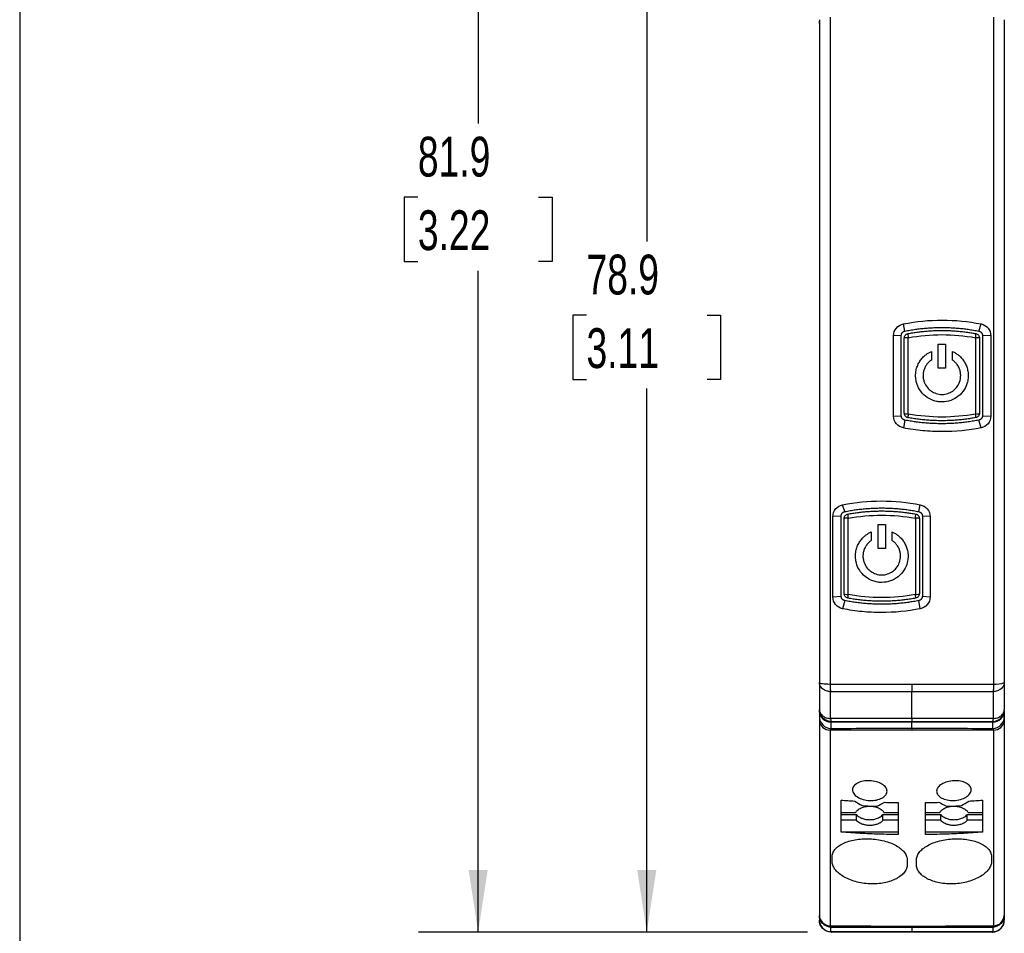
# Model space of a CAD drawing. Header units: millimetres. Extents: x 8 to 341, y 8 to 262.
# Tile 2 of 16: x 8 to 73, y 63 to 124. Entities that reach past the tile are written whole.
import ezdxf

# ---------------------------------------------------------------- set-up
doc = ezdxf.new("R2010")
doc.units = ezdxf.units.MM
doc.header["$LTSCALE"] = 1.25
doc.layers.add('DIMENSIONS', color=140, linetype='Continuous', lineweight=25)
doc.layers.add('TEXT', color=140, linetype='Continuous', lineweight=25)
doc.styles.add('SLDTEXTSTYLE0', font='TXT', dxfattribs={"width": 0.7})
doc.dimstyles.new('SLDDIMSTYLE0', dxfattribs={"dimtxt": 2.69751, "dimasz": 4.1275, "dimexe": 0, "dimexo": 0.0625, "dimgap": 0.674377, "dimtad": 0, "dimtih": 1, "dimtoh": 1, "dimrnd": 1e-09, "dimzin": 12, "dimdsep": 46, "dimtxsty": 'SLDTEXTSTYLE0', "dimsah": 1, "dimcen": 0.09, "dimadec": 0, "dimazin": 3, "dimtfac": 1, "dimtofl": 0, "dimtmove": 0, "dimatfit": 3, "dimfxl": 0, "dimfrac": 2, "dimtolj": 1, "dimtzin": 12, "dimarcsym": 0})

# ---------------------------------------------------------------- blocks, each defined once
blk = doc.blocks.new('_D_2')
at = {"layer": 'DIMENSIONS'}
for p, q in [((67.618, 142.359), (45.673, 142.359)), ((49.642, 142.359), (49.642, 109.375)), ((45.634, 104.484), (44.728, 104.484)), ((44.728, 104.484), (44.728, 100.197)), ((53.65, 104.484), (54.556, 104.484)), ((54.556, 104.484), (54.556, 100.197)), ((44.728, 100.197), (45.634, 100.197)), ((54.556, 100.197), (53.65, 100.197)), ((49.642, 63.459), (49.642, 99.593)), ((60.333, 63.459), (45.673, 63.459))]:
    blk.add_line(p, q, dxfattribs=at)
for points in [[(49.642, 142.359), (49.007, 138.232), (50.277, 138.232)], [(49.642, 63.459), (50.277, 67.587), (49.007, 67.587)]]:
    blk.add_solid(points, dxfattribs=at)
at = {"layer": 'DIMENSIONS', "char_height": 2.6458, "attachment_point": 1, "style": 'SLDTEXTSTYLE0'}
for s, insert in [('78.9', (45.634, 108.499)), ('3.11', (45.634, 103.608))]:
    blk.add_mtext(s, dxfattribs=dict(at, insert=insert))
blk = doc.blocks.new('_D_3')
at = {"layer": 'DIMENSIONS'}
for p, q in [((55.833, 145.359), (34.458, 145.359)), ((38.427, 145.359), (38.427, 117.216)), ((34.419, 112.325), (33.513, 112.325)), ((33.513, 112.325), (33.513, 108.038)), ((42.435, 112.325), (43.341, 112.325)), ((43.341, 112.325), (43.341, 108.038)), ((33.513, 108.038), (34.419, 108.038)), ((38.427, 63.459), (38.427, 107.434)), ((43.341, 108.038), (42.435, 108.038)), ((60.333, 63.459), (34.458, 63.459))]:
    blk.add_line(p, q, dxfattribs=at)
for points in [[(38.427, 145.359), (37.792, 141.232), (39.062, 141.232)], [(38.427, 63.459), (39.062, 67.587), (37.792, 67.587)]]:
    blk.add_solid(points, dxfattribs=at)
at = {"layer": 'DIMENSIONS', "char_height": 2.6458, "attachment_point": 1, "style": 'SLDTEXTSTYLE0'}
for s, insert in [('81.9', (34.419, 116.339)), ('3.22', (34.419, 111.448))]:
    blk.add_mtext(s, dxfattribs=dict(at, insert=insert))

msp = doc.modelspace()

# ---------------------------------------------------------------- linework, layer by layer
for p, q in [((61.12, 124.119), (61.12, 80.051)), ((61.12, 123.859), (61.12, 124.013)), ((61.833, 124.29), (61.833, 79.954)), ((72.707, 124.29), (72.707, 79.954)), ((73.42, 124.119), (73.42, 80.051)), ((73.42, 124.013), (73.42, 123.859)), ((66.812, 103.419), (66.71, 103.897)), ((71.728, 103.419), (71.871, 103.897)), ((66.57, 103.125), (66.058, 103.11)), ((66.058, 97.768), (66.058, 103.11)), ((72.523, 103.11), (71.97, 103.125)), ((72.523, 103.11), (72.523, 97.769)), ((66.058, 97.768), (66.57, 97.794)), ((71.97, 97.794), (72.523, 97.769)), ((66.812, 97.499), (66.71, 96.982)), ((71.871, 96.982), (71.728, 97.499)), ((62.812, 91.419), (62.669, 91.873)), ((67.728, 91.419), (67.831, 91.873)), ((62.57, 91.125), (62.018, 91.086)), ((62.018, 85.745), (62.018, 91.086)), ((68.482, 91.086), (67.97, 91.125)), ((68.482, 91.086), (68.482, 85.744)), ((62.018, 85.745), (62.57, 85.794)), ((67.97, 85.794), (68.482, 85.744)), ((62.812, 85.499), (62.669, 84.958)), ((67.831, 84.958), (67.728, 85.499)), ((61.12, 80.051), (61.12, 78.259)), ((73.42, 80.051), (73.42, 78.259)), ((61.86, 77.66), (61.862, 79.452)), ((67.27, 77.66), (67.27, 79.451)), ((72.678, 79.452), (72.681, 77.66)), ((61.12, 78.178), (61.12, 77.765)), ((61.135, 78.072), (61.129, 78.065)), ((73.411, 78.065), (73.405, 78.072)), ((73.42, 78.178), (73.42, 77.765)), ((61.12, 77.53), (61.12, 64.563)), ((61.877, 77.419), (61.876, 77.006)), ((61.877, 77.419), (61.909, 77.449)), ((61.909, 77.449), (61.92, 77.459)), ((67.27, 77.014), (67.27, 77.42)), ((72.664, 77.006), (72.664, 77.419)), ((73.42, 77.53), (73.42, 64.563)), ((72.707, 76.888), (72.707, 63.879)), ((62.57, 70.108), (62.57, 72.238)), ((66.37, 72.074), (66.37, 69.943)), ((68.17, 69.943), (68.17, 72.074)), ((71.97, 72.238), (71.97, 70.108)), ((62.57, 71.408), (63.526, 71.408)), ((65.415, 71.408), (66.37, 71.408)), ((68.17, 71.408), (69.126, 71.408)), ((71.015, 71.408), (71.97, 71.408)), ((62.57, 71.277), (63.588, 71.277)), ((63.588, 70.894), (62.57, 70.894)), ((63.588, 70.894), (63.588, 71.277)), ((65.352, 71.277), (66.37, 71.277)), ((65.352, 70.894), (65.352, 71.277)), ((66.37, 70.894), (65.352, 70.894)), ((68.17, 71.277), (69.188, 71.277)), ((69.188, 70.894), (68.17, 70.894)), ((69.188, 70.894), (69.188, 71.277)), ((70.952, 71.277), (71.97, 71.277)), ((70.952, 70.894), (70.952, 71.277)), ((71.97, 70.894), (70.952, 70.894)), ((62.57, 70.136), (66.37, 70.136)), ((68.17, 70.136), (71.97, 70.136)), ((61.12, 64.563), (61.12, 64.259)), ((73.42, 64.563), (73.42, 64.259)), ((61.873, 63.489), (61.874, 63.792)), ((67.27, 63.783), (67.27, 63.488)), ((72.667, 63.792), (72.667, 63.489)), ((67.27, 63.459), (67.27, 63.488))]:
    msp.add_line(p, q)
at = {"flags": 128}
for points in [[(67.27, 79.952), (67.27, 79.881), (67.27, 79.811), (67.27, 79.743), (67.27, 79.677), (67.27, 79.615), (67.27, 79.556), (67.27, 79.501), (67.27, 79.451)], [(67.27, 77.66), (67.27, 77.614), (67.27, 77.574), (67.27, 77.54), (67.27, 77.511), (67.27, 77.489), (67.27, 77.472), (67.27, 77.463), (67.27, 77.459)], [(61.833, 76.888), (61.833, 75.16), (61.833, 73.46), (61.833, 71.789), (61.833, 70.148), (61.833, 68.536), (61.833, 66.954), (61.833, 65.401), (61.833, 63.879)], [(67.27, 77.014), (67.27, 77.004), (67.27, 76.992), (67.27, 76.979), (67.27, 76.965), (67.27, 76.95), (67.27, 76.934), (67.27, 76.917), (67.27, 76.899)], [(67.27, 63.867), (67.27, 63.853), (67.27, 63.841), (67.27, 63.829), (67.27, 63.818), (67.27, 63.808), (67.27, 63.799), (67.27, 63.79), (67.27, 63.783)]]:
    msp.add_lwpolyline(points, dxfattribs=at)
for centre, radius, start, end in [((72.869, 81.431), 1.485, 263.74057, 291.77787), ((61.898, 78.197), 0.779, 181.37916, 268.40582), ((72.62, 78.259), 0.8, 270, 0), ((72.642, 78.197), 0.779, 271.59415, 358.62084), ((61.898, 77.784), 0.778, 181.37872, 268.36253), ((61.832, 77.604), 0.716, 185.91604, 270.08045), ((72.642, 77.784), 0.778, 271.63747, 358.62128), ((72.708, 77.604), 0.716, 269.91955, 354.08396), ((72.62, 64.259), 0.8, 270, 0), ((72.686, 64.614), 0.736, 271.6471, 355.96223)]:
    msp.add_arc(centre, radius, start, end)
for points, knots in [([(66.71, 103.897), (67.562, 104.063), (68.428, 104.147), (70.161, 104.146), (71.023, 104.063), (71.871, 103.897)], [0, 0, 0, 0, 0.5, 0.5, 1, 1, 1, 1]), ([(66.058, 103.11), (66.058, 103.296), (66.124, 103.478), (66.362, 103.763), (66.527, 103.861), (66.71, 103.897)], [0, 0, 0, 0, 0.5, 0.5, 1, 1, 1, 1]), ([(66.812, 103.419), (66.927, 103.441), (67.157, 103.484), (67.505, 103.537), (67.854, 103.582), (68.204, 103.616), (68.556, 103.641), (68.908, 103.656), (69.262, 103.661), (69.615, 103.656), (69.969, 103.642), (70.322, 103.617), (70.675, 103.583), (71.028, 103.539), (71.379, 103.485), (71.612, 103.441), (71.728, 103.419)], [0, 0, 0, 0, 0.0708601, 0.1417879, 0.2127883, 0.2838664, 0.355027, 0.4262752, 0.4976159, 0.569054, 0.6405943, 0.7122418, 0.7840013, 0.8558776, 0.9278756, 1, 1, 1, 1]), ([(71.871, 103.897), (72.053, 103.861), (72.22, 103.762), (72.456, 103.479), (72.523, 103.297), (72.523, 103.11)], [0, 0, 0, 0, 0.5, 0.5, 1, 1, 1, 1]), ([(66.77, 102.959), (66.77, 103.029), (66.795, 103.098), (66.884, 103.205), (66.948, 103.242), (67.016, 103.254)], [0, 0, 0, 0, 0.5, 0.5, 1, 1, 1, 1]), ([(67.037, 102.98), (66.964, 102.979), (66.895, 102.977), (66.798, 102.969), (66.77, 102.964), (66.77, 102.959)], [0, 0, 0, 0, 0.5, 0.5, 1, 1, 1, 1]), ([(66.77, 97.959), (66.77, 98.11), (66.77, 98.41), (66.77, 98.862), (66.77, 99.315), (66.77, 99.768), (66.77, 100.222), (66.77, 100.677), (66.77, 101.132), (66.77, 101.588), (66.77, 102.045), (66.77, 102.502), (66.77, 102.807), (66.77, 102.959)], [0, 0, 0, 0, 0.091281, 0.18234, 0.273224, 0.363984, 0.45467, 0.54533, 0.636015, 0.726775, 0.81766, 0.908718, 1, 1, 1, 1]), ([(67.016, 103.254), (67.009, 103.253), (67.007, 103.224), (67.015, 103.123), (67.024, 103.053), (67.037, 102.98)], [0, 0, 0, 0, 0.5, 0.5, 1, 1, 1, 1]), ([(67.016, 103.254), (67.122, 103.273), (67.335, 103.31), (67.655, 103.356), (67.977, 103.394), (68.3, 103.423), (68.623, 103.444), (68.946, 103.457), (69.27, 103.461), (69.594, 103.457), (69.918, 103.444), (70.241, 103.423), (70.563, 103.394), (70.885, 103.356), (71.206, 103.31), (71.418, 103.273), (71.524, 103.254)], [0, 0, 0, 0, 0.071605, 0.143129, 0.214586, 0.28599, 0.357352, 0.428688, 0.50001, 0.571331, 0.642665, 0.714026, 0.785427, 0.85688, 0.9284, 1, 1, 1, 1]), ([(71.504, 102.98), (71.516, 103.053), (71.526, 103.123), (71.533, 103.224), (71.531, 103.253), (71.524, 103.254)], [0, 0, 0, 0, 0.5, 0.5, 1, 1, 1, 1]), ([(71.77, 102.959), (71.77, 102.964), (71.742, 102.969), (71.645, 102.977), (71.576, 102.979), (71.504, 102.98)], [0, 0, 0, 0, 0.5, 0.5, 1, 1, 1, 1]), ([(71.524, 103.254), (71.593, 103.242), (71.656, 103.205), (71.745, 103.098), (71.77, 103.029), (71.77, 102.959)], [0, 0, 0, 0, 0.5, 0.5, 1, 1, 1, 1]), ([(71.77, 102.959), (71.77, 102.807), (71.77, 102.502), (71.77, 102.045), (71.77, 101.588), (71.77, 101.132), (71.77, 100.677), (71.77, 100.222), (71.77, 99.768), (71.77, 99.315), (71.77, 98.862), (71.77, 98.41), (71.77, 98.11), (71.77, 97.959)], [0, 0, 0, 0, 0.091281, 0.18234, 0.273224, 0.363984, 0.454669, 0.54533, 0.636015, 0.726775, 0.81766, 0.908718, 1, 1, 1, 1]), ([(69.97, 102.063), (70.005, 102.047), (70.075, 102.015), (70.176, 101.958), (70.273, 101.895), (70.365, 101.826), (70.496, 101.714), (70.652, 101.546), (70.811, 101.305), (70.93, 101.039), (71.01, 100.728), (71.031, 100.386), (70.97, 99.971), (70.776, 99.507), (70.391, 99.071), (69.864, 98.778), (69.372, 98.692), (68.975, 98.726), (68.592, 98.825), (68.153, 99.069), (67.776, 99.494), (67.584, 99.934), (67.512, 100.338), (67.523, 100.688), (67.602, 101.02), (67.725, 101.298), (67.886, 101.543), (68.06, 101.731), (68.233, 101.873), (68.395, 101.98), (68.512, 102.035), (68.57, 102.063)], [0, 0, 0, 0, 0.012161, 0.024244, 0.036305, 0.048394, 0.060566, 0.090409, 0.120276, 0.151024, 0.181777, 0.22112, 0.258147, 0.312949, 0.377114, 0.437327, 0.499482, 0.530785, 0.562167, 0.623222, 0.68571, 0.737495, 0.772476, 0.814224, 0.84683, 0.879438, 0.909254, 0.939056, 0.959419, 0.97965, 1, 1, 1, 1]), ([(68.57, 101.495), (68.538, 101.472), (68.476, 101.428), (68.39, 101.35), (68.312, 101.267), (68.243, 101.176), (68.182, 101.078), (68.111, 100.939), (68.047, 100.752), (68.014, 100.513), (68.026, 100.269), (68.102, 99.973), (68.274, 99.672), (68.553, 99.415), (68.886, 99.25), (69.27, 99.188), (69.657, 99.25), (69.988, 99.416), (70.263, 99.669), (70.473, 100.03), (70.537, 100.413), (70.498, 100.732), (70.434, 100.927), (70.359, 101.079), (70.27, 101.217), (70.145, 101.363), (70.029, 101.451), (69.97, 101.495)], [0, 0, 0, 0, 0.01837, 0.036432, 0.05434, 0.07225, 0.090322, 0.108708, 0.145967, 0.183232, 0.222031, 0.260799, 0.326941, 0.382321, 0.437766, 0.500174, 0.562654, 0.619831, 0.672414, 0.737057, 0.813624, 0.850994, 0.888379, 0.909801, 0.931229, 0.965618, 1, 1, 1, 1]), ([(66.71, 96.982), (66.527, 97.018), (66.361, 97.116), (66.124, 97.402), (66.058, 97.582), (66.058, 97.768)], [0, 0, 0, 0, 0.5, 0.5, 1, 1, 1, 1]), ([(66.77, 97.959), (66.77, 97.946), (66.798, 97.932), (66.895, 97.912), (66.964, 97.905), (67.037, 97.904)], [0, 0, 0, 0, 0.5, 0.5, 1, 1, 1, 1]), ([(67.016, 97.664), (66.948, 97.677), (66.884, 97.714), (66.795, 97.821), (66.77, 97.89), (66.77, 97.959)], [0, 0, 0, 0, 0.5, 0.5, 1, 1, 1, 1]), ([(67.037, 97.904), (67.026, 97.838), (67.017, 97.776), (67.01, 97.69), (67.011, 97.665), (67.016, 97.664)], [0, 0, 0, 0, 0.5, 0.5, 1, 1, 1, 1]), ([(71.524, 97.664), (71.41, 97.644), (71.181, 97.604), (70.835, 97.556), (70.489, 97.517), (70.141, 97.488), (69.793, 97.469), (69.445, 97.459), (69.096, 97.459), (68.747, 97.469), (68.399, 97.488), (68.051, 97.517), (67.705, 97.556), (67.359, 97.604), (67.131, 97.644), (67.016, 97.664)], [0, 0, 0, 0, 0.077042, 0.154025, 0.230961, 0.307858, 0.384729, 0.461584, 0.538433, 0.615287, 0.692156, 0.769051, 0.845984, 0.922963, 1, 1, 1, 1]), ([(71.504, 97.904), (71.576, 97.905), (71.645, 97.912), (71.742, 97.932), (71.77, 97.946), (71.77, 97.959)], [0, 0, 0, 0, 0.5, 0.5, 1, 1, 1, 1]), ([(71.524, 97.664), (71.53, 97.665), (71.53, 97.69), (71.523, 97.776), (71.515, 97.838), (71.504, 97.904)], [0, 0, 0, 0, 0.5, 0.5, 1, 1, 1, 1]), ([(71.77, 97.959), (71.77, 97.89), (71.745, 97.821), (71.656, 97.714), (71.593, 97.677), (71.524, 97.664)], [0, 0, 0, 0, 0.5, 0.5, 1, 1, 1, 1]), ([(72.523, 97.769), (72.523, 97.582), (72.456, 97.4), (72.22, 97.116), (72.053, 97.018), (71.871, 96.982)], [0, 0, 0, 0, 0.5, 0.5, 1, 1, 1, 1]), ([(71.871, 96.982), (71.022, 96.816), (70.157, 96.732), (68.858, 96.732), (68.425, 96.753), (67.564, 96.836), (67.136, 96.899), (66.71, 96.982)], [0, 0, 0, 0, 0.5, 0.5, 0.75, 0.75, 1, 1, 1, 1]), ([(71.728, 97.499), (71.611, 97.477), (71.378, 97.433), (71.026, 97.38), (70.673, 97.335), (70.319, 97.301), (69.965, 97.277), (69.611, 97.262), (69.258, 97.258), (68.905, 97.263), (68.552, 97.278), (68.201, 97.303), (67.851, 97.337), (67.503, 97.381), (67.156, 97.434), (66.927, 97.478), (66.812, 97.499)], [0, 0, 0, 0, 0.072252, 0.144367, 0.216348, 0.288197, 0.359917, 0.43151, 0.502978, 0.574326, 0.645554, 0.716666, 0.787663, 0.85855, 0.929328, 1, 1, 1, 1]), ([(62.018, 91.086), (62.018, 91.273), (62.085, 91.455), (62.321, 91.738), (62.487, 91.837), (62.669, 91.873)], [0, 0, 0, 0, 0.5, 0.5, 1, 1, 1, 1]), ([(62.669, 91.873), (63.517, 92.039), (64.381, 92.123), (66.115, 92.123), (66.979, 92.039), (67.831, 91.873)], [0, 0, 0, 0, 0.5, 0.5, 1, 1, 1, 1]), ([(67.831, 91.873), (68.014, 91.837), (68.18, 91.738), (68.417, 91.452), (68.482, 91.272), (68.482, 91.086)], [0, 0, 0, 0, 0.5, 0.5, 1, 1, 1, 1]), ([(62.77, 90.959), (62.77, 91.029), (62.795, 91.098), (62.884, 91.205), (62.948, 91.242), (63.016, 91.254)], [0, 0, 0, 0, 0.5, 0.5, 1, 1, 1, 1]), ([(62.812, 91.419), (62.928, 91.441), (63.161, 91.485), (63.512, 91.539), (63.864, 91.583), (64.217, 91.617), (64.57, 91.642), (64.924, 91.656), (65.278, 91.661), (65.631, 91.656), (65.983, 91.641), (66.335, 91.616), (66.686, 91.582), (67.035, 91.538), (67.383, 91.484), (67.613, 91.441), (67.728, 91.419)], [0, 0, 0, 0, 0.07211, 0.144088, 0.215942, 0.287678, 0.359302, 0.430821, 0.502241, 0.573571, 0.644815, 0.715981, 0.787076, 0.858106, 0.929079, 1, 1, 1, 1]), ([(63.016, 91.254), (63.009, 91.253), (63.007, 91.224), (63.015, 91.123), (63.024, 91.053), (63.037, 90.98)], [0, 0, 0, 0, 0.5, 0.5, 1, 1, 1, 1]), ([(63.016, 91.254), (63.122, 91.273), (63.335, 91.31), (63.655, 91.356), (63.977, 91.394), (64.3, 91.423), (64.623, 91.444), (64.946, 91.457), (65.27, 91.461), (65.594, 91.457), (65.918, 91.444), (66.241, 91.423), (66.563, 91.394), (66.885, 91.356), (67.206, 91.31), (67.418, 91.273), (67.524, 91.254)], [0, 0, 0, 0, 0.071605, 0.143129, 0.214586, 0.28599, 0.357352, 0.428688, 0.50001, 0.571331, 0.642665, 0.714026, 0.785427, 0.85688, 0.9284, 1, 1, 1, 1]), ([(67.504, 90.98), (67.516, 91.053), (67.526, 91.123), (67.533, 91.224), (67.531, 91.253), (67.524, 91.254)], [0, 0, 0, 0, 0.5, 0.5, 1, 1, 1, 1]), ([(67.524, 91.254), (67.593, 91.242), (67.656, 91.205), (67.745, 91.098), (67.77, 91.029), (67.77, 90.959)], [0, 0, 0, 0, 0.5, 0.5, 1, 1, 1, 1]), ([(63.037, 90.98), (62.964, 90.979), (62.895, 90.977), (62.798, 90.969), (62.77, 90.964), (62.77, 90.959)], [0, 0, 0, 0, 0.5, 0.5, 1, 1, 1, 1]), ([(62.77, 85.959), (62.77, 86.11), (62.77, 86.41), (62.77, 86.862), (62.77, 87.315), (62.77, 87.768), (62.77, 88.222), (62.77, 88.677), (62.77, 89.132), (62.77, 89.588), (62.77, 90.045), (62.77, 90.502), (62.77, 90.807), (62.77, 90.959)], [0, 0, 0, 0, 0.091281, 0.18234, 0.273224, 0.363984, 0.45467, 0.54533, 0.636015, 0.726775, 0.81766, 0.908718, 1, 1, 1, 1]), ([(67.77, 90.959), (67.77, 90.964), (67.742, 90.969), (67.645, 90.977), (67.576, 90.979), (67.504, 90.98)], [0, 0, 0, 0, 0.5, 0.5, 1, 1, 1, 1]), ([(67.77, 90.959), (67.77, 90.807), (67.77, 90.502), (67.77, 90.045), (67.77, 89.588), (67.77, 89.132), (67.77, 88.677), (67.77, 88.222), (67.77, 87.768), (67.77, 87.315), (67.77, 86.862), (67.77, 86.41), (67.77, 86.11), (67.77, 85.959)], [0, 0, 0, 0, 0.0912814, 0.1823397, 0.2732241, 0.3639841, 0.4546694, 0.5453298, 0.6360151, 0.7267752, 0.8176598, 0.9087183, 1, 1, 1, 1]), ([(65.97, 90.063), (66.005, 90.047), (66.075, 90.015), (66.176, 89.958), (66.273, 89.895), (66.365, 89.826), (66.496, 89.714), (66.652, 89.546), (66.811, 89.305), (66.93, 89.039), (67.01, 88.728), (67.031, 88.386), (66.97, 87.971), (66.776, 87.507), (66.391, 87.071), (65.864, 86.778), (65.372, 86.692), (64.975, 86.726), (64.592, 86.825), (64.153, 87.069), (63.776, 87.494), (63.584, 87.934), (63.512, 88.338), (63.523, 88.688), (63.602, 89.02), (63.725, 89.298), (63.886, 89.543), (64.06, 89.731), (64.233, 89.873), (64.395, 89.98), (64.512, 90.035), (64.57, 90.063)], [0, 0, 0, 0, 0.012161, 0.024244, 0.036305, 0.048394, 0.060566, 0.090409, 0.120276, 0.151024, 0.181777, 0.22112, 0.258147, 0.312949, 0.377114, 0.437327, 0.499482, 0.530785, 0.562167, 0.623222, 0.68571, 0.737495, 0.772476, 0.814224, 0.84683, 0.879438, 0.909254, 0.939056, 0.959419, 0.97965, 1, 1, 1, 1]), ([(64.57, 89.495), (64.538, 89.472), (64.476, 89.428), (64.39, 89.35), (64.312, 89.267), (64.243, 89.176), (64.182, 89.078), (64.111, 88.939), (64.047, 88.752), (64.014, 88.513), (64.026, 88.269), (64.102, 87.973), (64.274, 87.672), (64.553, 87.415), (64.886, 87.25), (65.27, 87.188), (65.657, 87.25), (65.988, 87.416), (66.263, 87.669), (66.473, 88.03), (66.537, 88.413), (66.498, 88.732), (66.434, 88.927), (66.359, 89.079), (66.27, 89.217), (66.145, 89.363), (66.029, 89.451), (65.97, 89.495)], [0, 0, 0, 0, 0.01837, 0.036432, 0.05434, 0.07225, 0.090322, 0.108708, 0.145967, 0.183232, 0.222031, 0.260799, 0.326941, 0.382321, 0.437766, 0.500174, 0.562654, 0.619831, 0.672414, 0.737057, 0.813624, 0.850994, 0.888379, 0.909801, 0.931229, 0.965618, 1, 1, 1, 1]), ([(62.77, 85.959), (62.77, 85.946), (62.798, 85.932), (62.895, 85.912), (62.964, 85.905), (63.037, 85.904)], [0, 0, 0, 0, 0.5, 0.5, 1, 1, 1, 1]), ([(63.016, 85.664), (62.948, 85.677), (62.884, 85.714), (62.795, 85.821), (62.77, 85.89), (62.77, 85.959)], [0, 0, 0, 0, 0.5, 0.5, 1, 1, 1, 1]), ([(63.037, 85.904), (63.026, 85.838), (63.017, 85.776), (63.01, 85.69), (63.011, 85.665), (63.016, 85.664)], [0, 0, 0, 0, 0.5, 0.5, 1, 1, 1, 1]), ([(67.504, 85.904), (67.576, 85.905), (67.645, 85.912), (67.742, 85.932), (67.77, 85.946), (67.77, 85.959)], [0, 0, 0, 0, 0.5, 0.5, 1, 1, 1, 1]), ([(67.524, 85.664), (67.53, 85.665), (67.53, 85.69), (67.523, 85.776), (67.515, 85.838), (67.504, 85.904)], [0, 0, 0, 0, 0.5, 0.5, 1, 1, 1, 1]), ([(67.77, 85.959), (67.77, 85.89), (67.745, 85.821), (67.656, 85.714), (67.593, 85.677), (67.524, 85.664)], [0, 0, 0, 0, 0.5, 0.5, 1, 1, 1, 1]), ([(62.669, 84.958), (62.487, 84.994), (62.32, 85.093), (62.084, 85.377), (62.018, 85.559), (62.018, 85.745)], [0, 0, 0, 0, 0.5, 0.5, 1, 1, 1, 1]), ([(67.728, 85.499), (67.614, 85.478), (67.385, 85.435), (67.039, 85.382), (66.692, 85.337), (66.342, 85.303), (65.991, 85.278), (65.639, 85.263), (65.286, 85.258), (64.932, 85.262), (64.578, 85.277), (64.224, 85.301), (63.87, 85.335), (63.516, 85.379), (63.163, 85.433), (62.929, 85.477), (62.812, 85.499)], [0, 0, 0, 0, 0.0704858, 0.1411104, 0.2118755, 0.2827825, 0.353833, 0.4250286, 0.4963709, 0.5678613, 0.6395014, 0.7112927, 0.7832367, 0.855335, 0.9275889, 1, 1, 1, 1]), ([(67.524, 85.664), (67.41, 85.644), (67.181, 85.604), (66.835, 85.556), (66.489, 85.517), (66.141, 85.488), (65.793, 85.469), (65.445, 85.459), (65.096, 85.459), (64.747, 85.469), (64.399, 85.488), (64.051, 85.517), (63.705, 85.556), (63.359, 85.604), (63.131, 85.644), (63.016, 85.664)], [0, 0, 0, 0, 0.077042, 0.154025, 0.230961, 0.307858, 0.384729, 0.461584, 0.538433, 0.615287, 0.692156, 0.769051, 0.845984, 0.922963, 1, 1, 1, 1]), ([(68.482, 85.744), (68.482, 85.559), (68.416, 85.377), (68.18, 85.093), (68.014, 84.994), (67.831, 84.958)], [0, 0, 0, 0, 0.5, 0.5, 1, 1, 1, 1]), ([(67.831, 84.958), (66.979, 84.791), (66.113, 84.708), (64.815, 84.708), (64.381, 84.729), (63.521, 84.813), (63.094, 84.875), (62.669, 84.958)], [0, 0, 0, 0, 0.5, 0.5, 0.75, 0.75, 1, 1, 1, 1]), ([(61.12, 80.051), (61.12, 80.027), (61.194, 80.004), (61.455, 79.968), (61.639, 79.957), (61.833, 79.954)], [0, 0, 0, 0, 0.5, 0.5, 1, 1, 1, 1]), ([(61.862, 79.452), (61.771, 79.457), (61.675, 79.474), (61.492, 79.538), (61.406, 79.584), (61.263, 79.7), (61.207, 79.768), (61.136, 79.91), (61.12, 79.983), (61.12, 80.051)], [0, 0, 0, 0, 0.25, 0.25, 0.5, 0.5, 0.75, 0.75, 1, 1, 1, 1]), ([(61.833, 79.954), (62.059, 79.954), (62.51, 79.954), (63.188, 79.953), (63.867, 79.953), (64.547, 79.953), (65.227, 79.953), (65.908, 79.953), (66.589, 79.953), (67.043, 79.952), (67.27, 79.952)], [0, 0, 0, 0, 0.124923, 0.249867, 0.374833, 0.499822, 0.624832, 0.749865, 0.874921, 1, 1, 1, 1]), ([(67.27, 79.952), (67.497, 79.952), (67.952, 79.953), (68.633, 79.953), (69.314, 79.953), (69.994, 79.953), (70.673, 79.953), (71.352, 79.953), (72.03, 79.954), (72.482, 79.954), (72.707, 79.954)], [0, 0, 0, 0, 0.1250849, 0.2501449, 0.3751803, 0.5001914, 0.6251787, 0.7501423, 0.8750826, 1, 1, 1, 1]), ([(73.42, 80.051), (73.42, 79.983), (73.404, 79.91), (73.333, 79.768), (73.277, 79.7), (73.135, 79.584), (73.048, 79.538), (72.865, 79.474), (72.769, 79.457), (72.678, 79.452)], [0, 0, 0, 0, 0.25, 0.25, 0.5, 0.5, 0.75, 0.75, 1, 1, 1, 1]), ([(61.12, 78.259), (61.12, 78.191), (61.136, 78.118), (61.207, 77.977), (61.262, 77.908), (61.404, 77.793), (61.491, 77.746), (61.674, 77.683), (61.769, 77.665), (61.86, 77.66)], [0, 0, 0, 0, 0.25, 0.25, 0.5, 0.5, 0.75, 0.75, 1, 1, 1, 1]), ([(61.92, 77.459), (61.711, 77.459), (61.503, 77.546), (61.206, 77.842), (61.12, 78.05), (61.12, 78.259)], [0, 0, 0, 0, 0.5, 0.5, 1, 1, 1, 1]), ([(72.681, 77.66), (72.771, 77.665), (72.867, 77.683), (73.049, 77.746), (73.136, 77.793), (73.278, 77.908), (73.333, 77.977), (73.404, 78.118), (73.42, 78.191), (73.42, 78.259)], [0, 0, 0, 0, 0.25, 0.25, 0.5, 0.5, 0.75, 0.75, 1, 1, 1, 1]), ([(73.42, 77.765), (73.42, 77.751), (73.42, 77.722), (73.42, 77.667), (73.42, 77.604), (73.42, 77.555), (73.42, 77.53)], [0, 0, 0, 0, 0.251168, 0.500508, 0.749594, 1, 1, 1, 1]), ([(67.27, 76.899), (67.088, 76.899), (66.725, 76.899), (66.179, 76.899), (65.634, 76.898), (65.09, 76.897), (64.546, 76.896), (64.002, 76.895), (63.459, 76.894), (62.916, 76.892), (62.374, 76.89), (62.013, 76.889), (61.833, 76.888)], [0, 0, 0, 0, 0.099717, 0.199433, 0.299172, 0.398958, 0.498815, 0.598767, 0.698838, 0.799052, 0.899431, 1, 1, 1, 1]), ([(72.707, 76.888), (72.527, 76.889), (72.167, 76.89), (71.625, 76.892), (71.082, 76.894), (70.539, 76.895), (69.995, 76.896), (69.451, 76.897), (68.906, 76.898), (68.361, 76.899), (67.816, 76.899), (67.452, 76.899), (67.27, 76.899)], [0, 0, 0, 0, 0.100551, 0.200917, 0.301121, 0.401186, 0.501136, 0.600996, 0.700788, 0.800536, 0.900266, 1, 1, 1, 1]), ([(64.47, 72.213), (64.318, 72.22), (64.166, 72.245), (63.889, 72.324), (63.761, 72.38), (63.548, 72.513), (63.463, 72.591), (63.349, 72.757), (63.32, 72.844), (63.321, 73.017), (63.351, 73.1), (63.467, 73.251), (63.552, 73.319), (63.764, 73.428), (63.892, 73.47), (64.169, 73.522), (64.32, 73.533), (64.621, 73.52), (64.771, 73.497), (65.051, 73.42), (65.178, 73.367), (65.392, 73.237), (65.477, 73.161), (65.591, 72.999), (65.621, 72.912), (65.62, 72.741), (65.589, 72.656), (65.475, 72.502), (65.389, 72.431), (65.177, 72.318), (65.05, 72.273), (64.771, 72.218), (64.622, 72.207), (64.47, 72.213)], [0, 0, 0, 0, 0.0625, 0.0625, 0.125, 0.125, 0.1875, 0.1875, 0.25, 0.25, 0.3125, 0.3125, 0.375, 0.375, 0.4375, 0.4375, 0.5, 0.5, 0.5625, 0.5625, 0.625, 0.625, 0.6875, 0.6875, 0.75, 0.75, 0.8125, 0.8125, 0.875, 0.875, 0.9375, 0.9375, 1, 1, 1, 1]), ([(70.403, 72.256), (70.257, 72.224), (70.103, 72.209), (69.805, 72.214), (69.657, 72.234), (69.393, 72.306), (69.275, 72.357), (69.084, 72.484), (69.013, 72.559), (68.925, 72.722), (68.911, 72.808), (68.941, 72.979), (68.986, 73.065), (69.127, 73.22), (69.226, 73.291), (69.458, 73.408), (69.595, 73.454), (69.883, 73.515), (70.036, 73.53), (70.336, 73.526), (70.482, 73.507), (70.749, 73.439), (70.865, 73.39), (71.055, 73.267), (71.127, 73.194), (71.214, 73.036), (71.229, 72.949), (71.2, 72.778), (71.156, 72.691), (71.014, 72.532), (70.917, 72.458), (70.683, 72.336), (70.548, 72.289), (70.403, 72.256)], [0, 0, 0, 0, 0.0625, 0.0625, 0.125, 0.125, 0.1875, 0.1875, 0.25, 0.25, 0.3125, 0.3125, 0.375, 0.375, 0.4375, 0.4375, 0.5, 0.5, 0.5625, 0.5625, 0.625, 0.625, 0.6875, 0.6875, 0.75, 0.75, 0.8125, 0.8125, 0.875, 0.875, 0.9375, 0.9375, 1, 1, 1, 1]), ([(62.57, 72.238), (62.72, 72.228), (63.019, 72.207), (63.319, 72.188), (63.469, 72.179)], [0, 0, 0, 0, 0.499988, 1, 1, 1, 1]), ([(65.469, 72.093), (65.619, 72.089), (65.919, 72.081), (66.22, 72.077), (66.37, 72.074)], [0, 0, 0, 0, 0.499996, 1, 1, 1, 1]), ([(68.17, 72.074), (68.32, 72.077), (68.62, 72.081), (68.919, 72.089), (69.069, 72.093)], [0, 0, 0, 0, 0.500004, 1, 1, 1, 1]), ([(71.069, 72.179), (71.219, 72.188), (71.52, 72.206), (71.82, 72.228), (71.97, 72.238)], [0, 0, 0, 0, 0.500012, 1, 1, 1, 1]), ([(63.526, 71.408), (63.538, 71.428), (63.562, 71.469), (63.609, 71.526), (63.675, 71.59), (63.767, 71.658), (63.929, 71.745), (64.164, 71.82), (64.47, 71.849), (64.776, 71.82), (65.012, 71.745), (65.174, 71.658), (65.276, 71.582), (65.359, 71.499), (65.396, 71.438), (65.415, 71.408)], [0, 0, 0, 0, 0.040751, 0.081344, 0.122191, 0.186199, 0.250425, 0.378253, 0.500031, 0.621808, 0.749636, 0.813645, 0.877871, 0.938882, 1, 1, 1, 1]), ([(63.97, 71.869), (64.137, 71.861), (64.47, 71.845), (64.803, 71.832), (64.97, 71.826)], [0, 0, 0, 0, 0.499991, 1, 1, 1, 1]), ([(69.126, 71.408), (69.138, 71.428), (69.162, 71.469), (69.209, 71.526), (69.275, 71.59), (69.367, 71.658), (69.529, 71.745), (69.764, 71.82), (70.07, 71.849), (70.376, 71.82), (70.612, 71.745), (70.774, 71.658), (70.876, 71.582), (70.959, 71.499), (70.996, 71.438), (71.015, 71.408)], [0, 0, 0, 0, 0.040751, 0.081344, 0.122191, 0.186199, 0.250425, 0.378253, 0.500031, 0.621808, 0.749636, 0.813645, 0.877871, 0.938882, 1, 1, 1, 1]), ([(69.57, 71.826), (69.737, 71.832), (70.07, 71.845), (70.404, 71.861), (70.57, 71.869)], [0, 0, 0, 0, 0.500009, 1, 1, 1, 1]), ([(63.588, 71.277), (63.603, 71.26), (63.633, 71.226), (63.686, 71.179), (63.744, 71.136), (63.809, 71.096), (63.879, 71.06), (64.005, 71.007), (64.2, 70.952), (64.47, 70.93), (64.74, 70.952), (64.963, 71.015), (65.133, 71.094), (65.26, 71.178), (65.321, 71.244), (65.352, 71.277)], [0, 0, 0, 0, 0.0422751, 0.0838747, 0.1251391, 0.1664172, 0.2080571, 0.2503984, 0.3751381, 0.5001215, 0.6248614, 0.7498448, 0.8336416, 0.9160965, 1, 1, 1, 1]), ([(65.352, 70.894), (65.337, 70.877), (65.308, 70.843), (65.255, 70.796), (65.196, 70.753), (65.132, 70.713), (65.061, 70.677), (64.936, 70.624), (64.741, 70.569), (64.47, 70.547), (64.2, 70.569), (63.977, 70.632), (63.807, 70.711), (63.681, 70.795), (63.619, 70.861), (63.588, 70.894)], [0, 0, 0, 0, 0.042275, 0.083875, 0.125139, 0.166417, 0.208057, 0.250398, 0.375138, 0.500122, 0.624861, 0.749845, 0.833642, 0.916097, 1, 1, 1, 1]), ([(69.188, 71.277), (69.203, 71.26), (69.233, 71.226), (69.286, 71.179), (69.344, 71.136), (69.409, 71.096), (69.479, 71.06), (69.605, 71.007), (69.8, 70.952), (70.07, 70.93), (70.34, 70.952), (70.563, 71.015), (70.733, 71.094), (70.86, 71.178), (70.921, 71.244), (70.952, 71.277)], [0, 0, 0, 0, 0.042275, 0.083875, 0.125139, 0.166417, 0.208057, 0.250398, 0.375138, 0.500122, 0.624861, 0.749845, 0.833642, 0.916097, 1, 1, 1, 1]), ([(70.952, 70.894), (70.937, 70.877), (70.908, 70.843), (70.855, 70.796), (70.796, 70.753), (70.732, 70.713), (70.661, 70.677), (70.536, 70.624), (70.341, 70.569), (70.07, 70.547), (69.8, 70.569), (69.577, 70.632), (69.407, 70.711), (69.281, 70.795), (69.219, 70.861), (69.188, 70.894)], [0, 0, 0, 0, 0.042275, 0.083875, 0.125139, 0.166417, 0.208057, 0.250398, 0.375138, 0.500122, 0.624861, 0.749845, 0.833642, 0.916097, 1, 1, 1, 1]), ([(66.37, 69.943), (66.159, 69.947), (65.736, 69.954), (65.102, 69.973), (64.468, 69.997), (63.835, 70.027), (63.202, 70.064), (62.781, 70.093), (62.57, 70.108)], [0, 0, 0, 0, 0.166685, 0.333362, 0.500032, 0.666694, 0.83335, 1, 1, 1, 1]), ([(71.97, 70.108), (71.76, 70.093), (71.338, 70.064), (70.706, 70.027), (70.072, 69.997), (69.439, 69.973), (68.805, 69.954), (68.382, 69.947), (68.17, 69.943)], [0, 0, 0, 0, 0.1666496, 0.3333055, 0.4999682, 0.6666379, 0.8333151, 1, 1, 1, 1]), ([(61.97, 68.45), (61.97, 68.54), (61.986, 68.627), (62.049, 68.796), (62.097, 68.878), (62.221, 69.033), (62.297, 69.106), (62.477, 69.241), (62.581, 69.304), (62.81, 69.414), (62.935, 69.463), (63.205, 69.546), (63.351, 69.581), (63.801, 69.659), (64.13, 69.679), (64.621, 69.659), (64.787, 69.644), (65.11, 69.598), (65.267, 69.567), (65.572, 69.489), (65.719, 69.442), (65.992, 69.336), (66.119, 69.277), (66.353, 69.144), (66.457, 69.073), (66.639, 68.922), (66.717, 68.841), (66.843, 68.674), (66.89, 68.588), (66.954, 68.413), (66.97, 68.323), (66.97, 68.233)], [0, 0, 0, 0, 0.0625, 0.0625, 0.125, 0.125, 0.1875, 0.1875, 0.25, 0.25, 0.3125, 0.3125, 0.375, 0.375, 0.5, 0.5, 0.5625, 0.5625, 0.625, 0.625, 0.6875, 0.6875, 0.75, 0.75, 0.8125, 0.8125, 0.875, 0.875, 0.9375, 0.9375, 1, 1, 1, 1]), ([(67.57, 68.233), (67.57, 68.323), (67.586, 68.412), (67.65, 68.586), (67.697, 68.674), (67.823, 68.84), (67.9, 68.92), (68.081, 69.071), (68.187, 69.144), (68.418, 69.275), (68.545, 69.334), (68.819, 69.442), (68.966, 69.488), (69.269, 69.566), (69.427, 69.597), (69.752, 69.644), (69.915, 69.659), (70.243, 69.673), (70.409, 69.671), (70.73, 69.651), (70.886, 69.633), (71.188, 69.581), (71.333, 69.547), (71.603, 69.464), (71.728, 69.415), (71.959, 69.304), (72.062, 69.242), (72.241, 69.108), (72.319, 69.034), (72.443, 68.879), (72.49, 68.798), (72.554, 68.629), (72.57, 68.54), (72.57, 68.45)], [0, 0, 0, 0, 0.0625, 0.0625, 0.125, 0.125, 0.1875, 0.1875, 0.25, 0.25, 0.3125, 0.3125, 0.375, 0.375, 0.4375, 0.4375, 0.5, 0.5, 0.5625, 0.5625, 0.625, 0.625, 0.6875, 0.6875, 0.75, 0.75, 0.8125, 0.8125, 0.875, 0.875, 0.9375, 0.9375, 1, 1, 1, 1]), ([(66.97, 67.961), (66.97, 67.872), (66.954, 67.784), (66.891, 67.612), (66.844, 67.527), (66.719, 67.365), (66.643, 67.288), (66.463, 67.144), (66.358, 67.076), (66.128, 66.956), (66.003, 66.902), (65.731, 66.81), (65.586, 66.772), (65.135, 66.683), (64.806, 66.659), (64.316, 66.679), (64.15, 66.695), (63.828, 66.746), (63.671, 66.779), (63.368, 66.864), (63.22, 66.915), (62.948, 67.03), (62.821, 67.095), (62.587, 67.237), (62.483, 67.313), (62.301, 67.473), (62.223, 67.558), (62.097, 67.732), (62.05, 67.82), (61.987, 67.998), (61.97, 68.089), (61.97, 68.178)], [0, 0, 0, 0, 0.0625, 0.0625, 0.125, 0.125, 0.1875, 0.1875, 0.25, 0.25, 0.3125, 0.3125, 0.375, 0.375, 0.5, 0.5, 0.5625, 0.5625, 0.625, 0.625, 0.6875, 0.6875, 0.75, 0.75, 0.8125, 0.8125, 0.875, 0.875, 0.9375, 0.9375, 1, 1, 1, 1]), ([(72.57, 68.178), (72.57, 68.089), (72.554, 68), (72.491, 67.822), (72.443, 67.732), (72.318, 67.559), (72.241, 67.475), (72.059, 67.314), (71.954, 67.237), (71.722, 67.096), (71.596, 67.032), (71.321, 66.916), (71.175, 66.865), (70.873, 66.78), (70.714, 66.746), (70.391, 66.696), (70.228, 66.68), (69.901, 66.666), (69.735, 66.668), (69.415, 66.691), (69.259, 66.712), (68.956, 66.771), (68.81, 66.81), (68.54, 66.901), (68.414, 66.955), (68.182, 67.076), (68.079, 67.143), (67.899, 67.287), (67.822, 67.365), (67.697, 67.527), (67.65, 67.61), (67.587, 67.783), (67.57, 67.872), (67.57, 67.961)], [0, 0, 0, 0, 0.0625, 0.0625, 0.125, 0.125, 0.1875, 0.1875, 0.25, 0.25, 0.3125, 0.3125, 0.375, 0.375, 0.4375, 0.4375, 0.5, 0.5, 0.5625, 0.5625, 0.625, 0.625, 0.6875, 0.6875, 0.75, 0.75, 0.8125, 0.8125, 0.875, 0.875, 0.9375, 0.9375, 1, 1, 1, 1]), ([(61.12, 64.563), (61.12, 64.395), (61.194, 64.228), (61.455, 63.978), (61.639, 63.897), (61.833, 63.879)], [0, 0, 0, 0, 0.5, 0.5, 1, 1, 1, 1]), ([(61.874, 63.792), (61.782, 63.797), (61.685, 63.818), (61.499, 63.899), (61.411, 63.959), (61.266, 64.107), (61.209, 64.196), (61.136, 64.38), (61.12, 64.474), (61.12, 64.563)], [0, 0, 0, 0, 0.25, 0.25, 0.5, 0.5, 0.75, 0.75, 1, 1, 1, 1]), ([(61.12, 64.259), (61.12, 64.171), (61.136, 64.076), (61.209, 63.893), (61.265, 63.804), (61.411, 63.656), (61.499, 63.596), (61.685, 63.515), (61.782, 63.494), (61.873, 63.489)], [0, 0, 0, 0, 0.25, 0.25, 0.5, 0.5, 0.75, 0.75, 1, 1, 1, 1]), ([(61.92, 63.459), (61.711, 63.459), (61.503, 63.546), (61.206, 63.842), (61.12, 64.05), (61.12, 64.259)], [0, 0, 0, 0, 0.5, 0.5, 1, 1, 1, 1]), ([(73.42, 64.563), (73.42, 64.474), (73.404, 64.38), (73.331, 64.196), (73.275, 64.107), (73.129, 63.959), (73.041, 63.899), (72.855, 63.818), (72.758, 63.797), (72.667, 63.792)], [0, 0, 0, 0, 0.25, 0.25, 0.5, 0.5, 0.75, 0.75, 1, 1, 1, 1]), ([(72.667, 63.489), (72.759, 63.494), (72.856, 63.515), (73.041, 63.596), (73.13, 63.656), (73.275, 63.804), (73.331, 63.893), (73.404, 64.076), (73.42, 64.171), (73.42, 64.259)], [0, 0, 0, 0, 0.25, 0.25, 0.5, 0.5, 0.75, 0.75, 1, 1, 1, 1]), ([(61.833, 63.879), (61.997, 63.878), (62.324, 63.877), (62.817, 63.875), (63.31, 63.873), (63.803, 63.872), (64.297, 63.87), (64.792, 63.869), (65.287, 63.868), (65.782, 63.868), (66.278, 63.867), (66.774, 63.867), (67.105, 63.867), (67.27, 63.867)], [0, 0, 0, 0, 0.091535, 0.182878, 0.274051, 0.365076, 0.455976, 0.546772, 0.637488, 0.728147, 0.818769, 0.90938, 1, 1, 1, 1]), ([(67.27, 63.867), (67.436, 63.867), (67.766, 63.867), (68.262, 63.867), (68.758, 63.868), (69.253, 63.869), (69.748, 63.87), (70.243, 63.871), (70.737, 63.872), (71.23, 63.873), (71.723, 63.875), (72.216, 63.877), (72.543, 63.878), (72.707, 63.879)], [0, 0, 0, 0, 0.09059, 0.181176, 0.271779, 0.362423, 0.453131, 0.543926, 0.634831, 0.725868, 0.81706, 0.90843, 1, 1, 1, 1]), ([(67.27, 63.488), (67.108, 63.488), (66.784, 63.488), (66.296, 63.488), (65.807, 63.488), (65.317, 63.488), (64.826, 63.488), (64.335, 63.488), (63.842, 63.488), (63.35, 63.488), (62.857, 63.489), (62.364, 63.489), (62.037, 63.489), (61.873, 63.489)], [0, 0, 0, 0, 0.089309, 0.178937, 0.268886, 0.359156, 0.449746, 0.540656, 0.631886, 0.723435, 0.815304, 0.907492, 1, 1, 1, 1]), ([(67.27, 63.459), (67.107, 63.459), (66.782, 63.459), (66.294, 63.459), (65.806, 63.459), (65.318, 63.459), (64.832, 63.459), (64.345, 63.459), (63.859, 63.459), (63.373, 63.459), (62.888, 63.459), (62.403, 63.459), (62.081, 63.459), (61.92, 63.459)], [0, 0, 0, 0, 0.090568, 0.181094, 0.271614, 0.362166, 0.452786, 0.543512, 0.63438, 0.725427, 0.816688, 0.908201, 1, 1, 1, 1]), ([(72.667, 63.489), (72.503, 63.489), (72.176, 63.489), (71.684, 63.489), (71.191, 63.488), (70.699, 63.488), (70.206, 63.488), (69.715, 63.488), (69.224, 63.488), (68.734, 63.488), (68.245, 63.488), (67.757, 63.488), (67.432, 63.488), (67.27, 63.488)], [0, 0, 0, 0, 0.092461, 0.184612, 0.276453, 0.367984, 0.459205, 0.550115, 0.640715, 0.731003, 0.820981, 0.910648, 1, 1, 1, 1]), ([(72.62, 63.459), (72.459, 63.459), (72.137, 63.459), (71.652, 63.459), (71.167, 63.459), (70.682, 63.459), (70.196, 63.459), (69.709, 63.459), (69.222, 63.459), (68.735, 63.459), (68.247, 63.459), (67.759, 63.459), (67.433, 63.459), (67.27, 63.459)], [0, 0, 0, 0, 0.091778, 0.183274, 0.274523, 0.365561, 0.456425, 0.547151, 0.637776, 0.728336, 0.818869, 0.909411, 1, 1, 1, 1])]:
    msp.add_open_spline(points, degree=3, knots=knots)
for points in [[(66.57, 103.125), (66.57, 103.135), (66.571, 103.154), (66.575, 103.183), (66.583, 103.212), (66.592, 103.24), (66.605, 103.266), (66.62, 103.291), (66.638, 103.315), (66.658, 103.337), (66.679, 103.357), (66.703, 103.375), (66.729, 103.39), (66.755, 103.403), (66.783, 103.412), (66.802, 103.417), (66.812, 103.419)], [(66.57, 97.794), (66.57, 99.57), (66.57, 101.347), (66.57, 103.125)], [(67.037, 102.98), (68.505, 103.25), (70.036, 103.25), (71.504, 102.98)], [(67.037, 97.904), (67.037, 99.574), (67.037, 101.284), (67.037, 102.98)], [(71.504, 102.98), (71.504, 101.284), (71.504, 99.574), (71.504, 97.904)], [(71.728, 103.419), (71.738, 103.417), (71.757, 103.412), (71.785, 103.402), (71.812, 103.39), (71.837, 103.374), (71.861, 103.357), (71.883, 103.337), (71.903, 103.315), (71.92, 103.291), (71.936, 103.266), (71.948, 103.239), (71.958, 103.211), (71.965, 103.183), (71.969, 103.154), (71.97, 103.135), (71.97, 103.125)], [(71.97, 103.125), (71.97, 101.347), (71.97, 99.57), (71.97, 97.794)], [(69.02, 102.559), (69.187, 102.559), (69.354, 102.559), (69.52, 102.559)], [(69.02, 101.609), (69.02, 101.926), (69.02, 102.243), (69.02, 102.559)], [(69.52, 102.559), (69.52, 102.243), (69.52, 101.926), (69.52, 101.609)], [(68.57, 102.063), (68.57, 101.912), (68.57, 101.761), (68.57, 101.609)], [(68.57, 101.609), (68.57, 101.571), (68.57, 101.533), (68.57, 101.495)], [(69.02, 100.959), (69.02, 101.176), (69.02, 101.393), (69.02, 101.609)], [(69.52, 101.609), (69.52, 101.393), (69.52, 101.176), (69.52, 100.959)], [(69.97, 101.609), (69.97, 101.761), (69.97, 101.912), (69.97, 102.063)], [(69.97, 101.495), (69.97, 101.533), (69.97, 101.571), (69.97, 101.609)], [(69.52, 100.959), (69.354, 100.959), (69.187, 100.959), (69.02, 100.959)], [(66.812, 97.499), (66.802, 97.501), (66.783, 97.506), (66.755, 97.516), (66.729, 97.529), (66.703, 97.544), (66.679, 97.562), (66.657, 97.582), (66.638, 97.603), (66.62, 97.627), (66.605, 97.652), (66.592, 97.679), (66.583, 97.707), (66.575, 97.735), (66.571, 97.764), (66.57, 97.784), (66.57, 97.794)], [(71.504, 97.904), (70.034, 97.634), (68.506, 97.634), (67.037, 97.904)], [(71.97, 97.794), (71.97, 97.784), (71.969, 97.764), (71.965, 97.735), (71.958, 97.707), (71.948, 97.679), (71.935, 97.653), (71.92, 97.627), (71.903, 97.604), (71.883, 97.582), (71.861, 97.562), (71.837, 97.544), (71.812, 97.529), (71.785, 97.516), (71.757, 97.506), (71.738, 97.501), (71.728, 97.499)], [(62.57, 91.125), (62.57, 91.135), (62.571, 91.154), (62.575, 91.183), (62.582, 91.212), (62.592, 91.239), (62.605, 91.266), (62.62, 91.291), (62.638, 91.315), (62.657, 91.337), (62.679, 91.357), (62.703, 91.375), (62.729, 91.39), (62.755, 91.403), (62.783, 91.412), (62.802, 91.417), (62.812, 91.419)], [(62.57, 85.794), (62.57, 87.569), (62.57, 89.346), (62.57, 91.125)], [(63.037, 90.98), (64.505, 91.25), (66.036, 91.25), (67.504, 90.98)], [(67.728, 91.419), (67.738, 91.417), (67.757, 91.412), (67.785, 91.403), (67.812, 91.39), (67.837, 91.375), (67.861, 91.357), (67.883, 91.337), (67.903, 91.315), (67.92, 91.292), (67.935, 91.266), (67.948, 91.24), (67.958, 91.212), (67.965, 91.183), (67.969, 91.154), (67.97, 91.135), (67.97, 91.125)], [(67.97, 91.125), (67.97, 89.346), (67.97, 87.569), (67.97, 85.794)], [(63.037, 85.904), (63.037, 87.574), (63.037, 89.284), (63.037, 90.98)], [(65.02, 90.559), (65.187, 90.559), (65.354, 90.559), (65.52, 90.559)], [(65.02, 89.609), (65.02, 89.926), (65.02, 90.243), (65.02, 90.559)], [(65.52, 90.559), (65.52, 90.243), (65.52, 89.926), (65.52, 89.609)], [(67.504, 90.98), (67.504, 89.284), (67.504, 87.574), (67.504, 85.904)], [(64.57, 90.063), (64.57, 89.912), (64.57, 89.761), (64.57, 89.609)], [(65.97, 89.609), (65.97, 89.761), (65.97, 89.912), (65.97, 90.063)], [(64.57, 89.609), (64.57, 89.571), (64.57, 89.533), (64.57, 89.495)], [(65.02, 88.959), (65.02, 89.176), (65.02, 89.393), (65.02, 89.609)], [(65.52, 89.609), (65.52, 89.393), (65.52, 89.176), (65.52, 88.959)], [(65.97, 89.495), (65.97, 89.533), (65.97, 89.571), (65.97, 89.609)], [(65.52, 88.959), (65.354, 88.959), (65.187, 88.959), (65.02, 88.959)], [(62.812, 85.499), (62.802, 85.501), (62.783, 85.506), (62.755, 85.516), (62.728, 85.529), (62.703, 85.544), (62.679, 85.562), (62.657, 85.582), (62.638, 85.603), (62.62, 85.627), (62.605, 85.652), (62.592, 85.679), (62.583, 85.707), (62.575, 85.735), (62.571, 85.764), (62.57, 85.784), (62.57, 85.794)], [(67.504, 85.904), (66.034, 85.634), (64.506, 85.634), (63.037, 85.904)], [(67.97, 85.794), (67.97, 85.784), (67.969, 85.764), (67.965, 85.735), (67.958, 85.707), (67.948, 85.679), (67.935, 85.652), (67.92, 85.627), (67.902, 85.603), (67.883, 85.581), (67.861, 85.561), (67.837, 85.544), (67.812, 85.529), (67.785, 85.516), (67.757, 85.506), (67.738, 85.501), (67.728, 85.499)], [(61.833, 79.954), (61.834, 79.86), (61.838, 79.765), (61.842, 79.679)], [(72.707, 79.954), (72.706, 79.858), (72.703, 79.764), (72.698, 79.679)], [(61.842, 79.679), (61.847, 79.592), (61.854, 79.515), (61.862, 79.452)], [(61.862, 79.452), (63.657, 79.451), (65.464, 79.451), (67.27, 79.451)], [(67.27, 79.451), (69.077, 79.451), (70.883, 79.451), (72.678, 79.452)], [(72.698, 79.679), (72.693, 79.593), (72.687, 79.516), (72.678, 79.452)], [(61.12, 77.765), (61.12, 77.712), (61.12, 77.633), (61.12, 77.53)], [(67.27, 77.66), (65.463, 77.66), (63.655, 77.66), (61.86, 77.66)], [(61.86, 77.66), (61.868, 77.597), (61.877, 77.546), (61.888, 77.511)], [(67.27, 77.42), (65.474, 77.42), (63.678, 77.419), (61.877, 77.419)], [(61.888, 77.511), (61.898, 77.477), (61.909, 77.459), (61.92, 77.459)], [(61.92, 77.459), (63.696, 77.459), (65.483, 77.459), (67.27, 77.459)], [(72.681, 77.66), (70.885, 77.66), (69.078, 77.66), (67.27, 77.66)], [(67.27, 77.459), (69.057, 77.459), (70.845, 77.459), (72.62, 77.459)], [(72.664, 77.419), (70.862, 77.419), (69.064, 77.42), (67.27, 77.42)], [(72.653, 77.511), (72.642, 77.477), (72.631, 77.459), (72.62, 77.459)], [(72.62, 77.459), (72.635, 77.459), (72.649, 77.446), (72.664, 77.419)], [(72.681, 77.66), (72.672, 77.596), (72.663, 77.545), (72.653, 77.511)], [(61.833, 76.888), (61.846, 76.939), (61.861, 76.979), (61.876, 77.006)], [(61.876, 77.006), (63.678, 77.011), (65.474, 77.014), (67.27, 77.014)], [(67.27, 77.014), (69.064, 77.014), (70.862, 77.011), (72.664, 77.006)], [(72.664, 77.006), (72.679, 76.979), (72.694, 76.939), (72.707, 76.888)], [(63.469, 72.179), (63.636, 72.075), (63.803, 71.972), (63.97, 71.869)], [(64.97, 71.826), (65.136, 71.914), (65.302, 72.003), (65.469, 72.093)], [(69.069, 72.093), (69.236, 72.003), (69.403, 71.914), (69.57, 71.826)], [(70.57, 71.869), (70.736, 71.972), (70.903, 72.075), (71.069, 72.179)], [(61.97, 68.178), (61.97, 68.269), (61.97, 68.359), (61.97, 68.45)], [(66.97, 68.233), (66.97, 68.143), (66.97, 68.052), (66.97, 67.961)], [(67.57, 67.961), (67.57, 68.052), (67.57, 68.143), (67.57, 68.233)], [(72.57, 68.45), (72.57, 68.359), (72.57, 68.269), (72.57, 68.178)], [(61.833, 63.879), (61.839, 63.86), (61.846, 63.843), (61.853, 63.829)], [(61.853, 63.829), (61.86, 63.814), (61.867, 63.802), (61.874, 63.792)], [(61.874, 63.792), (63.647, 63.786), (65.459, 63.783), (67.27, 63.783)], [(67.27, 63.783), (69.082, 63.783), (70.893, 63.786), (72.667, 63.792)], [(72.667, 63.792), (72.674, 63.802), (72.681, 63.814), (72.687, 63.829)], [(72.687, 63.829), (72.694, 63.843), (72.701, 63.86), (72.707, 63.879)], [(61.873, 63.489), (61.881, 63.479), (61.888, 63.472), (61.896, 63.467)], [(61.896, 63.467), (61.904, 63.462), (61.912, 63.459), (61.92, 63.459)], [(72.62, 63.459), (72.628, 63.459), (72.636, 63.462), (72.644, 63.467)], [(72.644, 63.467), (72.652, 63.472), (72.66, 63.479), (72.667, 63.489)]]:
    msp.add_open_spline(points, degree=3)
at = {"layer": 'TEXT'}
msp.add_line((7.937, 261.938), (7.937, 7.937), dxfattribs=at)

# ---------------------------------------------------------------- dimensions: what is measured, and where the dimension line sits
at = {"layer": 'DIMENSIONS'}
for base, p1, p2, picture, middle in [((38.427, 145.359), (61.92, 63.459), (57.42, 145.359), '_D_3', (38.427, 112.325)), ((49.642, 63.459), (69.206, 142.359), (61.92, 63.459), '_D_2', (49.642, 104.484))]:
    dim = msp.add_linear_dim(base=base, p1=p1, p2=p2, angle=90, dimstyle='SLDDIMSTYLE0', dxfattribs=at)
    dim.commit()
    dim.dimension.update_dxf_attribs({"geometry": picture, "text_midpoint": middle, "dimtype": 160})

doc.saveas('drawing.dxf')
